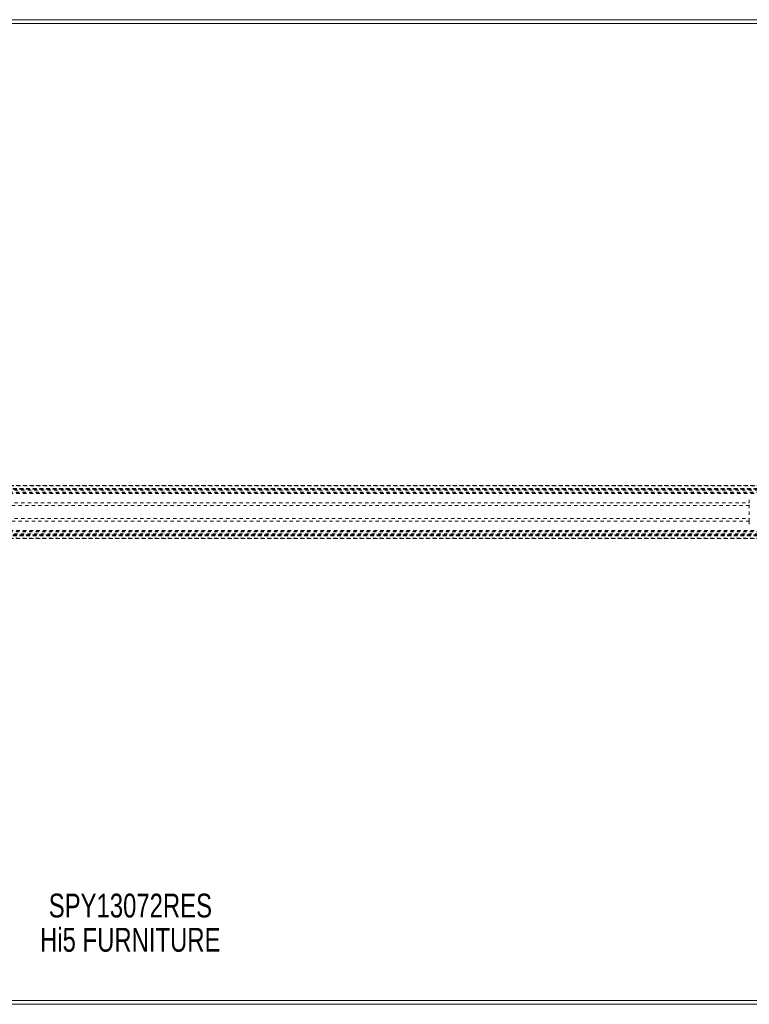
# Model space of a CAD drawing. Header units: inches. Extents: x 7.1 to 78.6, y 25.7 to 55.4.
# Tile 4 of 6: x 40.2 to 62.3, y 25.7 to 55.4. Entities that reach past the tile are written whole.
import ezdxf

# ---------------------------------------------------------------- set-up
doc = ezdxf.new("R2010")
doc.units = ezdxf.units.IN
doc.header["$MEASUREMENT"] = 0
doc.linetypes.add('SLD-Dashed', pattern=[0.075, 0.05, -0.025])
doc.linetypes.add('SLD-Solid', pattern=[0])
doc.layers.add('HI5-SYMBOLTEXT', color=5, linetype='SLD-Solid')
doc.styles.add('SLDTEXTSTYLE0', font='TXT', dxfattribs={"width": 0.75})

# ---------------------------------------------------------------- blocks, each defined once
blk = doc.blocks.new('SW_NOTE_0')
at = {"layer": 'HI5-SYMBOLTEXT', "color": 0, "char_height": 0.72, "attachment_point": 1, "style": 'SLDTEXTSTYLE0'}
for s, insert in [('SPY13072RES', (0, 0.928)), ('Hi5 FURNITURE', (-0.263, -0.107))]:
    blk.add_mtext(s, dxfattribs=dict(at, insert=insert))

msp = doc.modelspace()

# ---------------------------------------------------------------- linework, layer by layer
at = {"color": 7, "linetype": 'SLD-Solid', "lineweight": 15}
for p, q in [((7.09, 55.432), (78.59, 55.432)), ((7.208, 55.314), (78.472, 55.314)), ((78.472, 55.314), (7.208, 55.314)), ((78.59, 25.682), (7.09, 25.682)), ((78.472, 25.801), (7.208, 25.801)), ((7.208, 25.801), (78.472, 25.801))]:
    msp.add_line(p, q, dxfattribs=at)
at = {"color": 7, "linetype": 'SLD-Dashed', "lineweight": 0}
for p, q in [((19.501, 41.362), (66.18, 41.362)), ((66.179, 41.363), (19.502, 41.363)), ((19.513, 41.35), (66.167, 41.35)), ((19.584, 41.272), (66.097, 41.272)), ((66.097, 41.272), (19.584, 41.272)), ((66.093, 41.268), (19.588, 41.268)), ((19.591, 41.264), (66.09, 41.264)), ((66.09, 41.264), (19.591, 41.264)), ((66.085, 41.258), (19.595, 41.258)), ((19.603, 41.249), (66.078, 41.249)), ((19.604, 41.248), (66.077, 41.248)), ((66.076, 41.246), (19.605, 41.246)), ((66.074, 41.244), (19.607, 41.244)), ((19.629, 41.213), (66.051, 41.213)), ((19.668, 41.156), (66.013, 41.156)), ((19.683, 41.13), (65.997, 41.13)), ((19.694, 41.113), (65.987, 41.113)), ((23.43, 40.839), (62.25, 40.839)), ((62.25, 40.839), (62.25, 40.922)), ((62.25, 40.276), (62.25, 40.839)), ((62.25, 40.755), (23.43, 40.755)), ((23.43, 40.36), (62.25, 40.36)), ((62.25, 40.276), (23.43, 40.276)), ((62.25, 40.192), (62.25, 40.276)), ((66.077, 39.867), (19.604, 39.867)), ((19.605, 39.869), (66.076, 39.869)), ((19.607, 39.871), (66.074, 39.871)), ((19.623, 39.893), (66.057, 39.893)), ((19.668, 39.959), (66.013, 39.959)), ((19.683, 39.984), (65.997, 39.984)), ((19.694, 40.002), (65.987, 40.002)), ((19.5, 39.752), (66.181, 39.752)), ((66.18, 39.752), (19.501, 39.752)), ((19.502, 39.752), (66.179, 39.752)), ((66.167, 39.764), (19.513, 39.764)), ((66.097, 39.842), (19.584, 39.842)), ((19.584, 39.842), (66.097, 39.842)), ((19.588, 39.847), (66.093, 39.847)), ((19.589, 39.848), (66.092, 39.848)), ((66.09, 39.851), (19.591, 39.851)), ((19.591, 39.851), (66.09, 39.851)), ((66.08, 39.863), (19.6, 39.863))]:
    msp.add_line(p, q, dxfattribs=at)

# ---------------------------------------------------------------- block references
at = {"layer": 'HI5-SYMBOLTEXT', "color": 5}
msp.add_blockref('SW_NOTE_0', (41.065, 28.098), dxfattribs=at)

doc.saveas('drawing.dxf')
